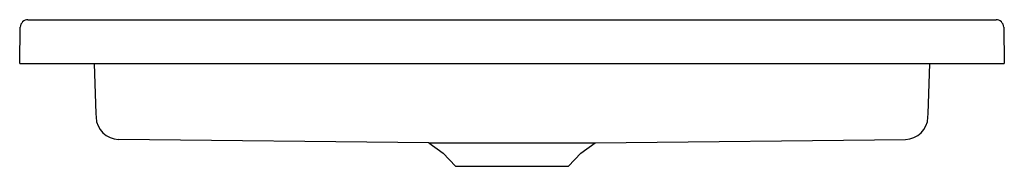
# Model space of a CAD drawing. Header units: millimetres. Extents: x 2054.553 to 2055.455, y 1698.077 to 1698.212.
import ezdxf

# ---------------------------------------------------------------- set-up
doc = ezdxf.new("R2010")
doc.units = ezdxf.units.MM
doc.layers.add('SANINDUSA', color=3, linetype='Continuous')

msp = doc.modelspace()

# ---------------------------------------------------------------- linework, layer by layer
at = {"layer": 'SANINDUSA'}
for p, q in [((2054.55325, 1698.17152), (2054.55382, 1698.20464)), ((2054.56082, 1698.21152), (2055.44707, 1698.21152)), ((2055.45407, 1698.20464), (2055.45464, 1698.17152)), ((2054.55325, 1698.17152), (2054.55825, 1698.17152)), ((2054.55825, 1698.17152), (2055.44964, 1698.17152)), ((2054.62144, 1698.17152), (2054.62305, 1698.12539)), ((2055.38484, 1698.12539), (2055.38645, 1698.17152)), ((2055.44964, 1698.17152), (2055.45464, 1698.17152)), ((2054.62305, 1698.12539), (2054.62316, 1698.12238)), ((2055.38473, 1698.1223), (2055.38484, 1698.12539)), ((2054.92777, 1698.09878), (2054.64382, 1698.10207)), ((2054.92777, 1698.09878), (2054.94107, 1698.08946)), ((2055.06682, 1698.08946), (2055.08013, 1698.09878)), ((2055.08013, 1698.09878), (2055.36406, 1698.10207)), ((2054.94107, 1698.08946), (2054.95225, 1698.07748)), ((2055.05564, 1698.07748), (2055.06682, 1698.08946)), ((2054.95225, 1698.07748), (2055.00394, 1698.07748)), ((2055.00394, 1698.07748), (2055.05564, 1698.07748))]:
    msp.add_line(p, q, dxfattribs=at)
at = {"layer": 'SANINDUSA', "flags": 128}
msp.add_lwpolyline([(2054.92779, 1698.09881), (2054.92781, 1698.09881), (2054.92838, 1698.09881), (2054.92949, 1698.09881), (2054.93113, 1698.09882), (2054.93332, 1698.09882), (2054.93594, 1698.09882), (2054.93905, 1698.09883), (2054.94264, 1698.09883), (2054.94674, 1698.09883), (2054.95112, 1698.09883), (2054.95591, 1698.09883), (2054.96108, 1698.09883), (2054.96665, 1698.09883), (2054.97231, 1698.09882), (2054.97823, 1698.09882), (2054.98446, 1698.09881), (2054.99089, 1698.0988), (2054.99718, 1698.0988), (2055.00356, 1698.09881), (2055.01, 1698.0988), (2055.01649, 1698.0988), (2055.02286, 1698.09881), (2055.02913, 1698.09882), (2055.03535, 1698.09882), (2055.04138, 1698.09883), (2055.04659, 1698.09883), (2055.05394, 1698.09883), (2055.06066, 1698.09883), (2055.0647, 1698.09883), (2055.06834, 1698.09883), (2055.07156, 1698.09882), (2055.07433, 1698.09882), (2055.07652, 1698.09882), (2055.07822, 1698.09881), (2055.0794, 1698.09881), (2055.08005, 1698.09881), (2055.08011, 1698.09881)], dxfattribs=at)
at = {"layer": 'SANINDUSA'}
for centre, radius, start, end in [((2054.56082, 1698.20452), 0.007, 90, 179), ((2055.44707, 1698.20452), 0.007, 1, 90), ((2054.64405, 1698.12297), 0.0209, 181.98383, 269.36647), ((2055.36384, 1698.12297), 0.0209, 270.59286, 358.01619)]:
    msp.add_arc(centre, radius, start, end, dxfattribs=at)

doc.saveas('drawing.dxf')
